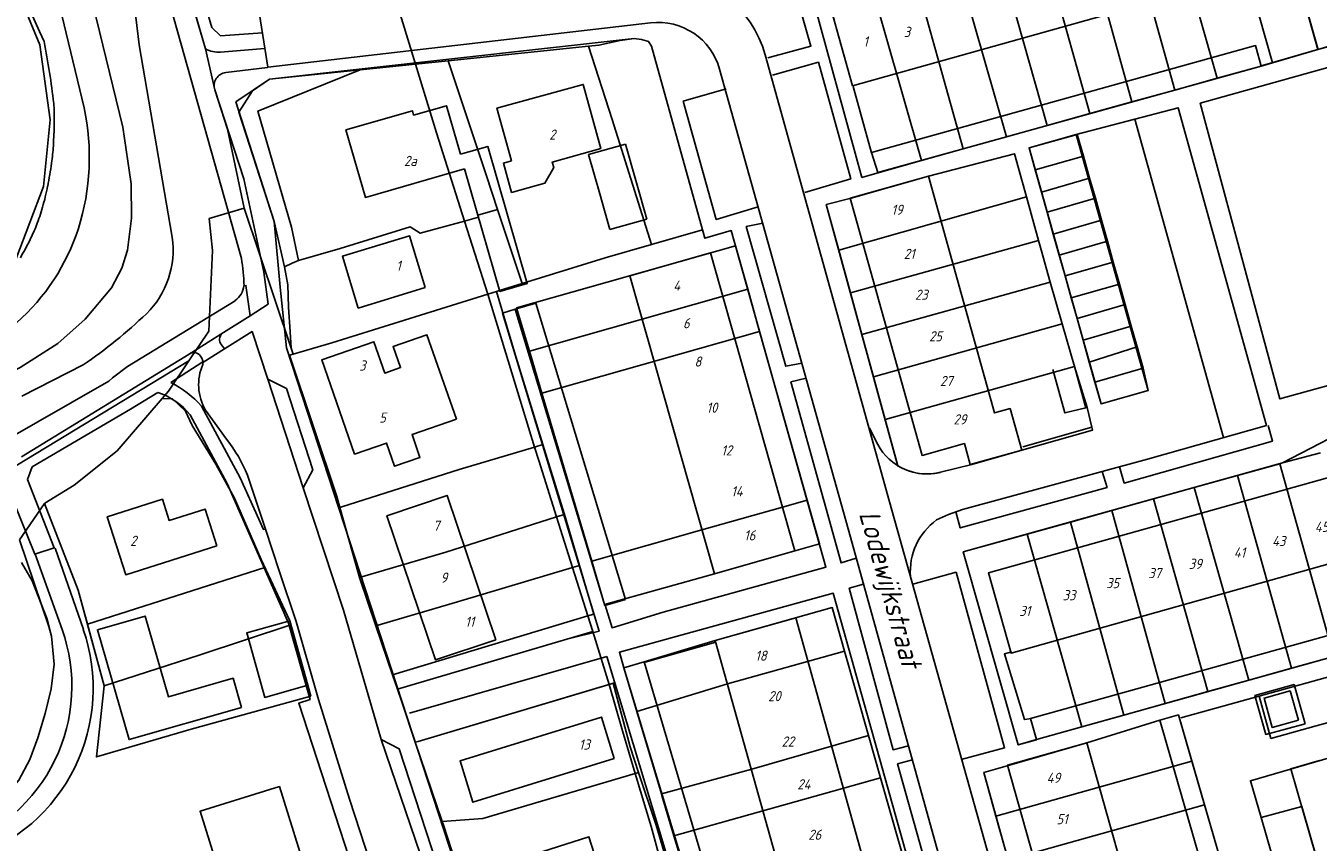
# Model space of a CAD drawing. Extents: x 124314 to 128016, y 450271 to 453716.
# Tile 27 of 40: x 125255 to 125414, y 450734 to 450834. Entities that reach past the tile are written whole.
import ezdxf
from ezdxf.enums import TextEntityAlignment as Align

# ---------------------------------------------------------------- set-up
doc = ezdxf.new("R2010")
doc.units = 0
doc.header["$MEASUREMENT"] = 0
for name, color, linetype in [('Default_113', 7, 'Continuous'), ('Default_117', 7, 'Continuous'), ('Default_21', 40, 'Continuous'), ('Default_22', 7, 'Continuous'), ('Default_4', 1, 'Continuous'), ('Default_48', 140, 'Continuous'), ('Default_6', 7, 'Continuous'), ('Default_79', 2, 'Continuous'), ('Default_80', 7, 'Continuous'), ('Default_99', 2, 'Continuous')]:
    doc.layers.add(name, color=color, linetype=linetype)
doc.styles.add('Style-ENGINEERING', font='isoct.shx', dxfattribs={"oblique": 15})

msp = doc.modelspace()

# ---------------------------------------------------------------- linework, layer by layer
at = {"layer": 'Default_21', "lineweight": -3, "flags": 128}
for points in [[(125224.43, 450899.55), (125229.66, 450900.48), (125234.23, 450900.34), (125237.2, 450899.53), (125240.97, 450896.93), (125243.15, 450891.88), (125245.04, 450883.67), (125246.08, 450866.76), (125251.09, 450846.71), (125257.14, 450832.13), (125258.43, 450822.9), (125257.61, 450814.67), (125254.25, 450805.84), (125246.2, 450795.59)], [(125402.17, 450853.41), (125408.82, 450829.93)], [(125407.83, 450854.96), (125414.42, 450831.55)], [(125395.35, 450851.55), (125402.01, 450828.01)], [(125385, 450848.72), (125391.52, 450825.1)], [(125390.26, 450850.16), (125396.8, 450826.57)], [(125379.74, 450847.28), (125386.34, 450823.66)], [(125374.42, 450845.83), (125381.09, 450822.2)], [(125369.34, 450844.44), (125376.1, 450820.81)], [(125364.15, 450843.03), (125370.76, 450819.33)], [(125358.89, 450841.59), (125351.79, 450839.65), (125358.3, 450815.8), (125360.43, 450816.43), (125365.64, 450817.9)], [(125358.89, 450841.59), (125365.64, 450817.9)], [(125276.18, 450836.26), (125277.54, 450831.64), (125278.67, 450826.6), (125280.25, 450821.74)], [(125324.67, 450831.95), (125325.94, 450832.08), (125328.56, 450832.65), (125330.3, 450832.91), (125331.18, 450832.79), (125332.06, 450832.53), (125332.4, 450831.97), (125338.68, 450809.34), (125332.43, 450807.54)], [(125414.42, 450831.55), (125419.05, 450832.75)], [(125307.38, 450830.16), (125324.67, 450831.95)], [(125324.67, 450831.95), (125327.57, 450822.93), (125332.43, 450807.54)], [(125414.42, 450831.55), (125408.82, 450829.93)], [(125296.55, 450829.04), (125303.37, 450829.75)], [(125303.37, 450829.75), (125307.38, 450830.16)], [(125307.38, 450830.16), (125312.1, 450816.01), (125313.48, 450811.87)], [(125402.01, 450828.01), (125407.45, 450829.52)], [(125407.45, 450829.52), (125408.82, 450829.93)], [(125296.55, 450829.04), (125283.98, 450823.97), (125288.12, 450809.68), (125288.96, 450805.57)], [(125285.42, 450827.89), (125296.55, 450829.04)], [(125396.8, 450826.57), (125402.01, 450828.01)], [(125281.63, 450823.86), (125283.31, 450826.45)], [(125285.42, 450827.89), (125283.31, 450826.45)], [(125391.52, 450825.1), (125396.8, 450826.57)], [(125386.34, 450823.66), (125391.52, 450825.1)], [(125281.63, 450823.86), (125285.97, 450810.39), (125287.24, 450804.8)], [(125381.09, 450822.2), (125386.34, 450823.66)], [(125280.25, 450821.74), (125282.28, 450812)], [(125376.1, 450820.81), (125381.09, 450822.2)], [(125370.76, 450819.33), (125376.1, 450820.81)], [(125385.56, 450818.44), (125384.81, 450821.11), (125378.87, 450819.44), (125379.63, 450816.74)], [(125378.55, 450813.4), (125377.07, 450818.73), (125366.48, 450815.94), (125357, 450813.26), (125353.91, 450812.49), (125355.45, 450806.84)], [(125365.64, 450817.9), (125370.76, 450819.33)], [(125379.63, 450816.74), (125385.56, 450818.44)], [(125385.56, 450818.44), (125386.33, 450815.7)], [(125379.63, 450816.74), (125380.4, 450814)], [(125380.4, 450814), (125386.33, 450815.7)], [(125386.33, 450815.7), (125387.03, 450813.23)], [(125380.4, 450814), (125381.1, 450811.52)], [(125355.45, 450806.84), (125378.55, 450813.4)], [(125378.55, 450813.4), (125380.03, 450808.05)], [(125381.1, 450811.52), (125387.03, 450813.23)], [(125387.03, 450813.23), (125387.79, 450810.53)], [(125275.49, 450793.21), (125277.96, 450796.87), (125278.41, 450806.81), (125277.99, 450810.74), (125282.28, 450812)], [(125275.49, 450793.21), (125277.96, 450796.87), (125278.41, 450806.81), (125277.99, 450810.74), (125282.28, 450812)], [(125282.28, 450812), (125288.08, 450794.79)], [(125282.28, 450812), (125288.08, 450794.79)], [(125309.41, 450810.43), (125303.96, 450808.94), (125302.7, 450809.7), (125294.09, 450807.04), (125288.96, 450805.57)], [(125313.48, 450811.87), (125311.05, 450811.17), (125311.13, 450810.9), (125309.41, 450810.43)], [(125313.48, 450811.87), (125316.51, 450802.74)], [(125381.1, 450811.52), (125381.86, 450808.82)], [(125381.86, 450808.82), (125387.79, 450810.53)], [(125387.79, 450810.53), (125388.51, 450807.95)], [(125344.25, 450802.03), (125342.75, 450807.37), (125315.82, 450799.73), (125317.4, 450794.41)], [(125316.51, 450802.74), (125326.71, 450805.9), (125332.43, 450807.54)], [(125356.89, 450801.6), (125380.03, 450808.05)], [(125380.03, 450808.05), (125380.35, 450806.89), (125381.49, 450802.92)], [(125381.86, 450808.82), (125382.58, 450806.24)], [(125382.58, 450806.24), (125388.51, 450807.95)], [(125388.51, 450807.95), (125389.23, 450805.38)], [(125355.45, 450806.84), (125356.89, 450801.6)], [(125382.58, 450806.24), (125383.3, 450803.68)], [(125288.96, 450805.57), (125288.2, 450805.23), (125287.24, 450804.8)], [(125287.24, 450804.8), (125287.67, 450802.56), (125287.75, 450799.83), (125287.96, 450796.81), (125288.08, 450794.79)], [(125383.3, 450803.68), (125389.23, 450805.38)], [(125389.23, 450805.38), (125389.99, 450802.68)], [(125313.33, 450801.76), (125313.72, 450801.88), (125316.51, 450802.74)], [(125358.29, 450796.47), (125381.49, 450802.92)], [(125381.49, 450802.92), (125382.96, 450797.76)], [(125383.3, 450803.68), (125384.06, 450800.98)], [(125384.06, 450800.98), (125389.99, 450802.68)], [(125389.99, 450802.68), (125390.71, 450800.14)], [(125288.33, 450794.04), (125293.08, 450795.45), (125312.27, 450801.42)], [(125312.27, 450801.42), (125318.03, 450782.59)], [(125344.25, 450802.03), (125317.4, 450794.41)], [(125345.71, 450796.83), (125344.25, 450802.03)], [(125356.89, 450801.6), (125358.29, 450796.47)], [(125384.06, 450800.98), (125384.78, 450798.43)], [(125384.78, 450798.43), (125390.71, 450800.14)], [(125390.71, 450800.14), (125391.45, 450797.49)], [(125359.72, 450791.25), (125382.96, 450797.76)], [(125382.96, 450797.76), (125384.46, 450792.53)], [(125384.78, 450798.43), (125385.52, 450795.78)], [(125318.93, 450789.23), (125345.71, 450796.83)], [(125351.56, 450776.07), (125345.71, 450796.83)], [(125358.29, 450796.47), (125359.72, 450791.25)], [(125385.52, 450795.78), (125391.45, 450797.49)], [(125391.45, 450797.49), (125392.17, 450794.93)], [(125288.08, 450794.79), (125288.33, 450794.04)], [(125288.08, 450794.79), (125288.33, 450794.04)], [(125385.52, 450795.78), (125386.29, 450793.04)], [(125386.29, 450793.04), (125392.17, 450794.93)], [(125392.17, 450794.93), (125392.91, 450792.3)], [(125275.49, 450793.21), (125252.05, 450779.03), (125251.98, 450779.01)], [(125272.2, 450788.58), (125272.97, 450789.48), (125275.49, 450793.21)], [(125272.2, 450788.58), (125272.97, 450789.48), (125275.49, 450793.21)], [(125294.08, 450775.17), (125293.71, 450776.51), (125287.85, 450793.9), (125288.33, 450794.04)], [(125294.08, 450775.17), (125293.71, 450776.51), (125287.85, 450793.9), (125288.33, 450794.04)], [(125317.4, 450794.41), (125318.93, 450789.23)], [(125386.29, 450793.04), (125386.98, 450790.59)], [(125361.15, 450786.01), (125384.46, 450792.53)], [(125367.97, 450779.49), (125371.84, 450780.46), (125377.97, 450782.22), (125386.67, 450784.68), (125386.6, 450785.05), (125386.04, 450787.46), (125384.46, 450792.53)], [(125386.98, 450790.59), (125392.91, 450792.3)], [(125386.98, 450790.59), (125387.73, 450787.94), (125393.55, 450789.58), (125392.91, 450792.3)], [(125359.72, 450791.25), (125361.15, 450786.01)], [(125257.71, 450775.65), (125257.75, 450775.71), (125261.38, 450777.92), (125266.67, 450782.15), (125272.2, 450788.58)], [(125272.2, 450788.58), (125273.45, 450788.53), (125275.05, 450787.04), (125275.89, 450785.25), (125278.82, 450780.49), (125281.09, 450776.32), (125284.38, 450768.76), (125287.9, 450761.2), (125288.05, 450760.69)], [(125272.2, 450788.58), (125273.45, 450788.53), (125275.05, 450787.04), (125275.89, 450785.25), (125278.82, 450780.49), (125281.09, 450776.32), (125284.38, 450768.76), (125287.9, 450761.2), (125288.05, 450760.69)], [(125272.2, 450788.58), (125273.45, 450788.53), (125275.05, 450787.04), (125275.89, 450785.25), (125278.82, 450780.49), (125281.09, 450776.32), (125284.38, 450768.76), (125284.84, 450767.78)], [(125318.93, 450789.23), (125325.06, 450768.55)], [(125361.15, 450786.01), (125362.71, 450780.3)], [(125294.08, 450775.17), (125294.32, 450775.26), (125308.76, 450779.83), (125318.03, 450782.59)], [(125318.03, 450782.59), (125319.05, 450782.9)], [(125318.03, 450782.59), (125318.53, 450780.94), (125320.74, 450773.99)], [(125409.74, 450780.55), (125410.08, 450780.64), (125414.75, 450781.91)], [(125404.54, 450779.1), (125409.74, 450780.55)], [(125409.74, 450780.55), (125416.38, 450756.82)], [(125399.21, 450777.61), (125404.54, 450779.1)], [(125404.54, 450779.1), (125411.16, 450755.36)], [(125394.18, 450776.21), (125399.21, 450777.61)], [(125399.21, 450777.61), (125405.92, 450753.9)], [(125254.64, 450771.17), (125257.71, 450775.65)], [(125254.64, 450771.17), (125257.71, 450775.65)], [(125257.71, 450775.65), (125261.88, 450764.99), (125265.05, 450753.21)], [(125257.71, 450775.65), (125261.88, 450764.99), (125265.05, 450753.21)], [(125257.71, 450775.65), (125261.88, 450764.99), (125263.01, 450760.78)], [(125348.54, 450775.22), (125351.56, 450776.07)], [(125353.07, 450770.68), (125351.56, 450776.07)], [(125389.04, 450774.78), (125394.18, 450776.21)], [(125394.18, 450776.21), (125400.87, 450752.48)], [(125294.08, 450775.17), (125296.35, 450766.99), (125296.5, 450766.54)], [(125294.08, 450775.17), (125296.35, 450766.99), (125296.5, 450766.54)], [(125296.5, 450766.54), (125307.12, 450769.67), (125320.74, 450773.99)], [(125320.74, 450773.99), (125321.69, 450774.29)], [(125320.74, 450773.99), (125322.7, 450767.78)], [(125348.54, 450775.22), (125338.62, 450772.4)], [(125383.97, 450773.36), (125389.04, 450774.78)], [(125389.04, 450774.78), (125395.62, 450751.02)], [(125338.62, 450772.4), (125325.06, 450768.55)], [(125378.64, 450771.88), (125383.97, 450773.36)], [(125383.97, 450773.36), (125390.54, 450749.59)], [(125142.65, 450702.65), (125149, 450704.9), (125154.73, 450706.73), (125159.23, 450707.92), (125161.65, 450708.96), (125175.83, 450713.53), (125201.08, 450721.37), (125217.85, 450726.37), (125234.25, 450731.64), (125247.15, 450735.98), (125250.45, 450737.71), (125252.68, 450739.41), (125254.56, 450741.59), (125255.93, 450744.11), (125256.91, 450746.79), (125257.82, 450749.81), (125258.55, 450752.83), (125258.91, 450755.87), (125258.56, 450759.31), (125258.26, 450760.51), (125254.64, 450771.17)], [(125142.65, 450702.65), (125149, 450704.9), (125154.73, 450706.73), (125159.23, 450707.92), (125161.65, 450708.96), (125175.83, 450713.53), (125201.08, 450721.37), (125217.85, 450726.37), (125234.25, 450731.64), (125247.15, 450735.98), (125250.45, 450737.71), (125252.68, 450739.41), (125254.56, 450741.59), (125255.93, 450744.11), (125256.91, 450746.79), (125257.82, 450749.81), (125258.55, 450752.83), (125258.91, 450755.87), (125258.56, 450759.31), (125258.26, 450760.51), (125254.64, 450771.17)], [(125325.06, 450768.55), (125326.64, 450763.21), (125340.15, 450767.01), (125353.07, 450770.68)], [(125378.64, 450771.88), (125370.78, 450769.69), (125377.54, 450745.92), (125379.8, 450746.58), (125385.36, 450748.15)], [(125378.64, 450771.88), (125385.36, 450748.15)], [(125284.84, 450767.78), (125263.01, 450760.78)], [(125284.84, 450767.78), (125287.9, 450761.2), (125288.05, 450760.69)], [(125298.51, 450760.57), (125308.56, 450763.54), (125322.7, 450767.78)], [(125322.7, 450767.78), (125323.54, 450768.02)], [(125322.7, 450767.78), (125324.59, 450761.83)], [(125296.5, 450766.54), (125298.51, 450760.57)], [(125296.5, 450766.54), (125298.51, 450760.57)], [(125328.99, 450755.42), (125331.53, 450756.15), (125340.26, 450758.8), (125354.66, 450762.84), (125356.18, 450757.47)], [(125300.55, 450754.54), (125324.59, 450761.83)], [(125263.01, 450760.78), (125265.05, 450753.21)], [(125265.05, 450753.21), (125276.89, 450757.03), (125288.05, 450760.69)], [(125288.05, 450760.69), (125290.13, 450753.26), (125290.48, 450751.94)], [(125288.05, 450760.69), (125290.13, 450753.26), (125290.48, 450751.94)], [(125298.51, 450760.57), (125300.55, 450754.54)], [(125298.51, 450760.57), (125300.55, 450754.54)], [(125301.14, 450752.8), (125301.58, 450752.93), (125325.2, 450759.87)], [(125330.6, 450750.03), (125341.76, 450753.43), (125356.18, 450757.47)], [(125356.18, 450757.47), (125359.13, 450747.07)], [(125411.16, 450755.36), (125416.38, 450756.82)], [(125330.6, 450750.03), (125328.99, 450755.42)], [(125405.92, 450753.9), (125411.16, 450755.36)], [(125290.48, 450751.94), (125275.78, 450747.85), (125264.11, 450744.45), (125265.05, 450753.21)], [(125290.48, 450751.94), (125275.78, 450747.85), (125264.11, 450744.45), (125265.05, 450753.21)], [(125300.55, 450754.54), (125301.14, 450752.8)], [(125300.55, 450754.54), (125301.14, 450752.8)], [(125303.35, 450746.25), (125303.7, 450746.36), (125327.21, 450753.36)], [(125327.21, 450753.36), (125328.83, 450747.66), (125330.4, 450742.41)], [(125400.87, 450752.48), (125405.92, 450753.9)], [(125412.83, 450748.53), (125411.48, 450753.35), (125406.66, 450752.01), (125408, 450747.21), (125412.83, 450748.53)], [(125301.14, 450752.8), (125301.67, 450751.21), (125303.35, 450746.25)], [(125301.14, 450752.8), (125301.67, 450751.21), (125303.35, 450746.25)], [(125395.62, 450751.02), (125400.87, 450752.48)], [(125333.63, 450739.9), (125330.6, 450750.03)], [(125390.54, 450749.59), (125395.62, 450751.02)], [(125398.9, 450743.94), (125397.26, 450749.62), (125394.95, 450748.95), (125385.98, 450746.17), (125376.17, 450743.34), (125373.29, 450742.53), (125374.79, 450737.15)], [(125385.36, 450748.15), (125390.54, 450749.59)], [(125359.13, 450747.07), (125344.76, 450742.95)], [(125359.13, 450747.07), (125360.61, 450741.87)], [(125303.35, 450746.25), (125306.66, 450736.51)], [(125303.35, 450746.25), (125306.66, 450736.51)], [(125374.79, 450737.15), (125398.9, 450743.94)], [(125398.9, 450743.94), (125400.46, 450738.54)], [(125411.1, 450742.97), (125414.63, 450743.99)], [(125306.66, 450736.51), (125311.64, 450736.87), (125330.4, 450742.41)], [(125330.4, 450742.41), (125330.83, 450742.54)], [(125330.4, 450742.41), (125332.37, 450735.87), (125333.63, 450731.21)], [(125333.63, 450739.9), (125344.76, 450742.95)], [(125411.1, 450742.97), (125417.34, 450721.3)], [(125335.18, 450734.74), (125360.61, 450741.87)], [(125360.61, 450741.87), (125365.13, 450725.94)], [(125333.69, 450739.7), (125333.63, 450739.9)], [(125335.18, 450734.74), (125333.69, 450739.7)], [(125376.29, 450731.77), (125400.46, 450738.54)], [(125400.46, 450738.54), (125401.92, 450733.46)], [(125306.66, 450736.51), (125306.82, 450736.03), (125310.82, 450723.64)], [(125306.66, 450736.51), (125306.82, 450736.03), (125310.82, 450723.64)], [(125374.79, 450737.15), (125376.29, 450731.77)], [(125341.4, 450719.28), (125339.84, 450724.48), (125338.39, 450724.04), (125335.18, 450734.74)]]:
    msp.add_lwpolyline(points, dxfattribs=at)
at = {"layer": 'Default_21', "lineweight": -3}
msp.add_ellipse((125366.31, 450786.12), major_axis=(-3.59, -5.82), ratio=1, start_param=0, end_param=0.797974, dxfattribs=at)
at = {"layer": 'Default_22', "lineweight": -3, "flags": 128}
for points in [[(125298.97, 450844.11), (125303.37, 450829.75)], [(125303.37, 450829.75), (125305.97, 450821.3), (125309.41, 450810.43)], [(125309.41, 450810.43), (125312.27, 450801.42)], [(125312.27, 450801.42), (125313.33, 450801.76)], [(125313.33, 450801.76), (125315.54, 450794.27), (125319.05, 450782.9)], [(125319.05, 450782.9), (125321.29, 450775.63), (125321.69, 450774.29)], [(125321.69, 450774.29), (125323.54, 450768.02)], [(125323.54, 450768.02), (125325.3, 450762.03), (125324.59, 450761.83)], [(125324.59, 450761.83), (125325.2, 450759.87)], [(125325.2, 450759.87), (125327.21, 450753.36)], [(125327.21, 450753.36), (125327.7, 450753.51), (125329.8, 450745.67), (125330.83, 450742.54)], [(125330.83, 450742.54), (125332.97, 450736.03), (125334.34, 450731.45)]]:
    msp.add_lwpolyline(points, dxfattribs=at)
at = {"layer": 'Default_4', "lineweight": -3, "flags": 128}
for points in [[(125404.33, 450840.35), (125401.61, 450850.02), (125354.44, 450836.75), (125357.16, 450827.09), (125404.33, 450840.35)], [(125325.99, 450820.09), (125324.01, 450827.26), (125313.39, 450824.33), (125315.18, 450817.85)], [(125308.9, 450818.66), (125307.18, 450824.64), (125303.14, 450823.48), (125302.99, 450824.01), (125294.81, 450821.66), (125297.21, 450813.34), (125309.42, 450816.85)], [(125315.18, 450817.85), (125314.19, 450817.57), (125315.19, 450813.96), (125319.29, 450815.09), (125320.38, 450817.04), (125320.19, 450817.7), (125326.19, 450819.36), (125325.99, 450820.09)], [(125308.9, 450818.66), (125312.27, 450819.63), (125317.13, 450802.73), (125313.76, 450801.76), (125309.42, 450816.85)], [(125377.97, 450782.22), (125376.54, 450787.33), (125374.64, 450786.8), (125366.48, 450815.94), (125356.85, 450813.24), (125365.71, 450781.57), (125370.92, 450783.03), (125371.64, 450780.45), (125377.97, 450782.22)], [(125304.58, 450802.23), (125302.64, 450808.6), (125294.38, 450806.09), (125296.32, 450799.71), (125304.58, 450802.23)], [(125350.07, 450769.83), (125340.15, 450767.01), (125329.75, 450803.68), (125339.68, 450806.5), (125350.07, 450769.83)], [(125329.2, 450763.83), (125326.66, 450763.11), (125315.64, 450799.58), (125318.18, 450800.34), (125329.2, 450763.83)], [(125308.4, 450786.02), (125304.78, 450796.44), (125300.62, 450794.99), (125301.53, 450792.38), (125299.59, 450791.71), (125298.25, 450795.56), (125291.84, 450793.34), (125295.87, 450781.73), (125299.8, 450783.09), (125300.79, 450780.24), (125303.92, 450781.33), (125302.95, 450784.13), (125308.4, 450786.02)], [(125423.79, 450770.46), (125421, 450780.35), (125373.87, 450767.11), (125376.67, 450757.22), (125423.79, 450770.46)], [(125278.93, 450770.45), (125277.49, 450774.97), (125273.05, 450773.56), (125272.22, 450776.18), (125265.43, 450774.02), (125267.71, 450766.87), (125278.93, 450770.45)], [(125313.24, 450758.88), (125307.25, 450776.64), (125299.85, 450774.14), (125305.84, 450756.39), (125313.24, 450758.88)], [(125369.46, 450698.96), (125360.65, 450730.38), (125359, 450729.92), (125350.18, 450761.58), (125340.26, 450758.8), (125349.09, 450727.14), (125350.9, 450727.64), (125359.71, 450696.23), (125369.46, 450698.96)], [(125351.77, 450694.11), (125349.23, 450693.39), (125339.88, 450724.57), (125338.44, 450724.14), (125328.99, 450755.42), (125331.53, 450756.15), (125340.76, 450724.91), (125342.21, 450725.34), (125351.77, 450694.11)], [(125327.82, 450744.24), (125326.24, 450749.36), (125308.86, 450743.97), (125310.44, 450738.86), (125327.82, 450744.24)], [(125397.57, 450707.79), (125387.82, 450705.04), (125387.24, 450707.09), (125386.5, 450706.88), (125376.2, 450743.41), (125385.97, 450746.17), (125396.21, 450709.91), (125396.92, 450710.11), (125397.57, 450707.79)], [(125293.93, 450717.32), (125286.62, 450740.79), (125276.87, 450737.75), (125284.18, 450714.29), (125293.93, 450717.32)], [(125328.37, 450723.2), (125324.71, 450734.61), (125312.37, 450730.65), (125316.03, 450719.24), (125328.37, 450723.2)]]:
    msp.add_lwpolyline(points, dxfattribs=at)
at = {"layer": 'Default_48', "lineweight": -3, "flags": 128}
msp.add_lwpolyline([(125254.87, 450768.37), (125256.21, 450766.12), (125258.04, 450761.42), (125258.56, 450759.31), (125258.91, 450755.87), (125258.55, 450752.83), (125257.82, 450749.81), (125256.91, 450746.79), (125255.93, 450744.11), (125254.56, 450741.59)], dxfattribs=at)
at = {"layer": 'Default_6', "lineweight": -3, "flags": 128}
for points in [[(125407.45, 450829.52), (125406.75, 450832.03), (125359.47, 450818.89), (125360.26, 450816.41), (125407.45, 450829.52)], [(125393.55, 450789.58), (125387.73, 450787.94), (125378.87, 450819.44), (125384.69, 450821.08), (125393.55, 450789.58)], [(125326.05, 450813.77), (125324.68, 450818.62), (125329.22, 450819.91)], [(125331.84, 450810.68), (125329.22, 450819.91)], [(125326.05, 450813.77), (125327.29, 450809.39)], [(125327.29, 450809.39), (125331.84, 450810.68)], [(125381.79, 450792.16), (125383.28, 450786.81), (125385.87, 450787.44), (125384.41, 450792.7)], [(125281.96, 450750.55), (125280.93, 450754.13), (125272.97, 450751.85), (125270.12, 450761.79), (125264.23, 450760.1), (125268.12, 450746.58), (125281.96, 450750.55)], [(125290.13, 450753.26), (125287.9, 450761.2), (125282.61, 450759.72), (125284.83, 450751.78), (125290.13, 450753.26)], [(125426.81, 450759.74), (125426.09, 450762.33), (125379.06, 450749.17), (125379.79, 450746.59), (125426.81, 450759.74)], [(125412.01, 450748.95), (125411, 450752.58), (125407.79, 450751.68), (125408.8, 450748.07), (125412.01, 450748.95)], [(125407.83, 450713.01), (125405.52, 450712.34), (125394.95, 450748.95), (125397.26, 450749.62), (125407.83, 450713.01)]]:
    msp.add_lwpolyline(points, dxfattribs=at)
at = {"layer": 'Default_79', "lineweight": -3, "flags": 128}
for points in [[(125282.27, 450802.46), (125282.51, 450802.5), (125283.03, 450798.78)], [(125275.53, 450794.05), (125279.73, 450796.72)], [(125279.85, 450794.68), (125277.21, 450793.02)], [(125285.2, 450790.95), (125289.56, 450777.56)], [(125306.37, 450725.39), (125299.15, 450746.57)]]:
    msp.add_lwpolyline(points, dxfattribs=at)
at = {"layer": 'Default_80', "lineweight": -3, "flags": 128}
for points in [[(125357.24, 450827), (125359.49, 450818.85)], [(125378.09, 450782.61), (125386.6, 450785.05), (125386.04, 450787.46)], [(125294.32, 450775.26), (125308.76, 450779.83)], [(125331.65, 450756.12), (125340.33, 450758.57)], [(125303.7, 450746.36), (125327.88, 450753.56)]]:
    msp.add_lwpolyline(points, dxfattribs=at)
at = {"layer": 'Default_99', "lineweight": -3, "flags": 128}
for points in [[(125277.54, 450831.64), (125255.84, 450905.52), (125255.66, 450905.98), (125255.39, 450907.02)], [(125256.87, 450907.01), (125278.33, 450834.26), (125279.36, 450833.26)], [(125242.96, 450893.12), (125244.98, 450884.41), (125245.07, 450884.03), (125246.11, 450867.11), (125250.97, 450847.48), (125257.1, 450833.79), (125257.67, 450832.53)], [(125265.74, 450863.43), (125281.95, 450805.84)], [(125226.17, 450777.9), (125254.74, 450792.38), (125259.35, 450795.36), (125262.74, 450798.33), (125265.98, 450802.21), (125267.23, 450804.62), (125267.95, 450806.84), (125268.41, 450810.77), (125268.4, 450815.01), (125267.34, 450822.01), (125260.77, 450849.12), (125255.07, 450861.33)], [(125253.8, 450861.04), (125262.6, 450824.38)], [(125407.58, 450829.58), (125419.49, 450833.02), (125412.76, 450856.3), (125351.79, 450839.65), (125358.3, 450815.8), (125360.43, 450816.43)], [(125407.83, 450854.96), (125414.43, 450831.51)], [(125273.43, 450808.43), (125269.36, 450832.12), (125267.69, 450846.12)], [(125340.86, 450838.89), (125343, 450839.37), (125346.08, 450840.04), (125348.29, 450840.14), (125349.85, 450839.66), (125352.03, 450831.98), (125346.71, 450830.55)], [(125283.81, 450838.25), (125285.19, 450829.37), (125332.31, 450834.83)], [(125279.36, 450833.26), (125284.53, 450833.62)], [(125285.97, 450810.39), (125281.27, 450825.1), (125285.42, 450827.89), (125330.3, 450832.91), (125331.18, 450832.79), (125332.06, 450832.53), (125332.4, 450831.97), (125338.96, 450808.31), (125342.22, 450809.25), (125353.88, 450767.83), (125333.83, 450762.28)], [(125279.38, 450831.24), (125284.8, 450831.67)], [(125373.22, 450686.46), (125378.29, 450688.11), (125380.68, 450688.98), (125382.32, 450690.04), (125383.88, 450691.52), (125384.99, 450692.92), (125381.95, 450703.55), (125361.7, 450775.87), (125346.39, 450830.9)], [(125347.3, 450828.41), (125352.95, 450829.98), (125356.94, 450815.62), (125351.29, 450813.95)], [(125427.88, 450793.53), (125424.2, 450806.89), (125422.28, 450806.53), (125421.39, 450809.2), (125423.45, 450809.83), (125420.67, 450819.61), (125422.97, 450820.36), (125420.19, 450830.62), (125399.93, 450824.94), (125409.72, 450788.53), (125427.88, 450793.53)], [(125280.03, 450828.72), (125285.15, 450829.35)], [(125340.8, 450829.13), (125356.61, 450772.54), (125376.16, 450702.05)], [(125278.67, 450826.6), (125282.24, 450815.63)], [(125341.61, 450826.7), (125336.33, 450825.21), (125340.38, 450810.63), (125345.55, 450812.2)], [(125367.5, 450773.62), (125368.95, 450774.28), (125370.67, 450774.92), (125393.45, 450781.1), (125408.09, 450785.27), (125397.22, 450824.38), (125384.69, 450821.08)], [(125258.84, 450820.26), (125258.89, 450821.61), (125258.92, 450822.97)], [(125391.9, 450822.98), (125402.8, 450783.77)], [(125258.81, 450819.71), (125258.83, 450819.98), (125258.84, 450820.26)], [(125283.03, 450798.78), (125285.26, 450800.2), (125284.72, 450804.13), (125282.24, 450815.63)], [(125362.73, 450780.25), (125353.91, 450812.49), (125357, 450813.26)], [(125285.97, 450810.39), (125286.7, 450802.28), (125287.5, 450794.8), (125323.63, 450684.05)], [(125350.91, 450792.95), (125348.93, 450792.56), (125344.08, 450809.78), (125346.1, 450810.16)], [(125266.07, 450791.14), (125267.93, 450792.52), (125281.18, 450800.62)], [(125322.01, 450758.93), (125325.96, 450759.93), (125314.08, 450799.09), (125315.64, 450799.58)], [(125279.73, 450796.72), (125283.03, 450798.78)], [(125285.2, 450790.95), (125283.26, 450796.83), (125279.85, 450794.68)], [(125279.39, 450795.36), (125279.85, 450794.68)], [(125254.89, 450781.38), (125275.53, 450794.05)], [(125273.28, 450790.56), (125277.21, 450793.1)], [(125277.09, 450793.54), (125276.92, 450793.81)], [(125277.2, 450792.77), (125277.21, 450793.02)], [(125277.21, 450793.1), (125277.21, 450793.02)], [(125254.92, 450788.87), (125262.47, 450792.71)], [(125252.4, 450783.14), (125265.65, 450790.7)], [(125265.65, 450790.7), (125266.07, 450791.14)], [(125289.56, 450777.56), (125290.72, 450779.8), (125287.48, 450789.81), (125285.2, 450790.95)], [(125357.61, 450768.93), (125355.75, 450768.34), (125349.57, 450790.64), (125351.43, 450791.07)], [(125271.68, 450789.33), (125268.32, 450787.26), (125256.22, 450780.17)], [(125407.19, 450751.93), (125408.63, 450746.72), (125414.2, 450748.27), (125417.38, 450749.14), (125419.88, 450749.9), (125428.92, 450752.4), (125443.04, 450756.23), (125433.4, 450789.66), (125420.34, 450785.98), (125410.08, 450780.64), (125370.78, 450769.69), (125377.54, 450745.92), (125379.8, 450746.56)], [(125284.91, 450772.5), (125284.65, 450772.45), (125281.79, 450778.8), (125277.04, 450787.64)], [(125280.13, 450783.56), (125277.55, 450787.14)], [(125367.62, 450678.57), (125387.56, 450683.95), (125385.01, 450692.98), (125385.56, 450693.74), (125385.98, 450694.54), (125386.5, 450695.46), (125387.06, 450696.38), (125387.93, 450697.7), (125389.25, 450698.72), (125390.69, 450699.54), (125392.79, 450700.23), (125415.46, 450706.77), (125421.11, 450708.2), (125412.44, 450738.32), (125407.43, 450736.97), (125406.12, 450741.52), (125436.64, 450750.4), (125426.41, 450787.71)], [(125318.7, 450659.73), (125289.01, 450751.05), (125290.39, 450751.5), (125287.73, 450760.93), (125280.19, 450778.1), (125275.66, 450786.57)], [(125390.02, 450780.17), (125390.59, 450778.16), (125408.83, 450783.32), (125408.29, 450785.27)], [(125359.22, 450784.91), (125360.26, 450782.92)], [(125367.97, 450779.49), (125371.84, 450780.46)], [(125252.18, 450780.08), (125256.54, 450769.41), (125258.92, 450770.2), (125255.62, 450778.61), (125256.22, 450780.17)], [(125284.91, 450772.5), (125282.71, 450779.13)], [(125369.88, 450774.63), (125370.4, 450772.64), (125388.48, 450777.64), (125387.86, 450779.59)], [(125289.56, 450777.56), (125294.51, 450762.5), (125299.15, 450746.57)], [(125284.91, 450772.5), (125286.64, 450767.24), (125288.69, 450761.12), (125291.43, 450751.53), (125295.23, 450739.26), (125313.38, 450683.66)], [(125256.58, 450769.41), (125259.88, 450760.14)], [(125259.04, 450770.14), (125262.5, 450760.14)], [(125364.57, 450765.73), (125369.89, 450767.19), (125375.87, 450745.56), (125370.53, 450744.13)], [(125334.25, 450758.93), (125354.78, 450764.6), (125372.84, 450700.07), (125369.44, 450699.05)], [(125364.02, 450745.83), (125362.15, 450745.33), (125356.74, 450765.22), (125358.5, 450765.73)], [(125326.73, 450763.13), (125327.57, 450760.36), (125333.83, 450762.28)], [(125334.25, 450758.93), (125328.47, 450757.34), (125328.99, 450755.42)], [(125326.92, 450756.79), (125302.62, 450749.84)], [(125326.92, 450756.79), (125337.42, 450721.98), (125338.87, 450722.42), (125349.35, 450687.44)], [(125379.16, 450749.18), (125378.3, 450749.04), (125375.84, 450757.13), (125376.74, 450757.37)], [(125397.53, 450749.26), (125427.47, 450757.54)], [(125385.98, 450746.17), (125394.95, 450748.95)], [(125299.15, 450746.57), (125301.38, 450745.45), (125307.33, 450727.2)], [(125370.51, 450722.43), (125368.74, 450721.98), (125362.7, 450743.61), (125364.51, 450744.08)], [(125383.48, 450705.91), (125373.29, 450742.53), (125376.17, 450743.34)], [(125407.43, 450736.97), (125416.07, 450706.95)]]:
    msp.add_lwpolyline(points, dxfattribs=at)
at = {"layer": 'Default_99', "lineweight": -3}
for centre, major_axis, start_param, end_param in [((125333.2, 450827.22), (13.2, 3.67), 0, 1.285951), ((125333.21, 450827.01), (7.59, 2.12), 0, 1.413409), ((125159.11, 450813.27), (99.75, 11.65), 0, 0.076691), ((125279.13, 450834.54), (-1.59, -2.9), 0, 0.578873), ((125280.23, 450827.1), (-0.2, 1.62), 0, 1.762568), ((125242.41, 450823.37), (16.51, -0.41), 0, 0.118574), ((125233.92, 450818.31), (27.97, -8.78), 0, 0.512735), ((125225.78, 450822.2), (32.8, -4.64), 0, 0.065321), ((125199.88, 450825.97), (58.23, -11.23), 0, 0.048257), ((125226.94, 450820.81), (30.54, -8.68), 0, 0.084387), ((125234.42, 450818.69), (22.31, -8.78), 0, 0.097731), ((125236.96, 450817.54), (17.33, -19.63), 0, 0.536589), ((125234.8, 450818.59), (21.15, -10.44), 0, 0.081733), ((125219.45, 450826.3), (35.3, -20.39), 0, 0.062514), ((125262.56, 450806.85), (7.7, -7.83), 0, 0.937694), ((125258.03, 450801.85), (24.24, 0.61), 0, 0.139848), ((125279.51, 450802.85), (1.67, -2.22), 0, 0.786729), ((125227.24, 450844.14), (35.23, -51.43), 0, 0.161018), ((125280.32, 450795.85), (-0.597, 0.87), 0, 1.449572), ((125276.11, 450793.27), (0.805, 0.544), 0, 1.621088), ((125275.56, 450792.88), (1.65, 0.22), 0, 0.277471), ((125282.86, 450790.3), (-5.31, -3.16), 5.333878, 6.283185), ((125266.84, 450778.38), (10.2, 9.26), 0, 0.347436), ((125268.84, 450780.98), (6.82, 5.59), 0, 0.556142), ((125265.06, 450771.83), (17.65, 7.3), 0, 0.269159), ((125366.31, 450786.12), (-6.04, -3.2), 0, 1.329775), ((125372.06, 450767.29), (-4.56, 6.33), 0, 1.029481), ((125240.23, 450753.15), (6.65, -19.77), 0, 1.588075), ((125241.61, 450752.91), (7.01, -20.96), 0, 1.58125)]:
    msp.add_ellipse(centre, major_axis=major_axis, ratio=1, start_param=start_param, end_param=end_param, dxfattribs=at)

# ---------------------------------------------------------------- texts
at = {"layer": 'Default_113', "lineweight": -3, "style": 'Style-ENGINEERING', "oblique": 15}
for s, p in [('3', (125363.86, 450833.72)), ('1', (125358.75, 450832.54)), ('2', (125320.2, 450821.07)), ('2a', (125302.74, 450817.84)), ('19', (125362.63, 450811.82)), ('21', (125364.13, 450806.39)), ('1', (125301.28, 450804.93)), ('4', (125335.52, 450802.49)), ('23', (125365.62, 450801.36)), ('6', (125336.7, 450797.85)), ('25', (125367.36, 450796.24)), ('3', (125296.84, 450792.64)), ('8', (125338.12, 450793.13)), ('27', (125368.69, 450790.74)), ('5', (125299.31, 450786.23)), ('10', (125339.85, 450787.46)), ('29', (125370.37, 450786.01)), ('12', (125341.66, 450782.19)), ('14', (125342.92, 450777.16)), ('7', (125305.93, 450772.92)), ('16', (125344.49, 450771.73)), ('45', (125414.87, 450772.78)), ('2', (125268.65, 450771.06)), ('43', (125409.6, 450771.03)), ('41', (125404.77, 450769.62)), ('37', (125394.33, 450767.08)), ('39', (125399.33, 450768.22)), ('9', (125306.87, 450766.52)), ('35', (125389.15, 450765.85)), ('33', (125383.8, 450764.36)), ('31', (125378.35, 450762.42)), ('11', (125310.04, 450761.09)), ('18', (125345.88, 450756.91)), ('20', (125347.54, 450751.93)), ('22', (125349.19, 450746.34)), ('13', (125324.16, 450745.97)), ('49', (125381.88, 450741.87)), ('24', (125351.16, 450741.07)), ('51', (125382.94, 450736.78)), ('26', (125352.5, 450734.86))]:
    msp.add_text(s, height=1.25, dxfattribs=at).set_placement(p, align=Align.MIDDLE_CENTER)
at = {"layer": 'Default_117', "lineweight": -3, "style": 'Style-ENGINEERING', "oblique": 15}
msp.add_text('Lodewijkstraat', height=2.5, rotation=285.6069, dxfattribs=at).set_placement((125361.81, 450765.14), align=Align.MIDDLE_CENTER)

doc.saveas('drawing.dxf')
